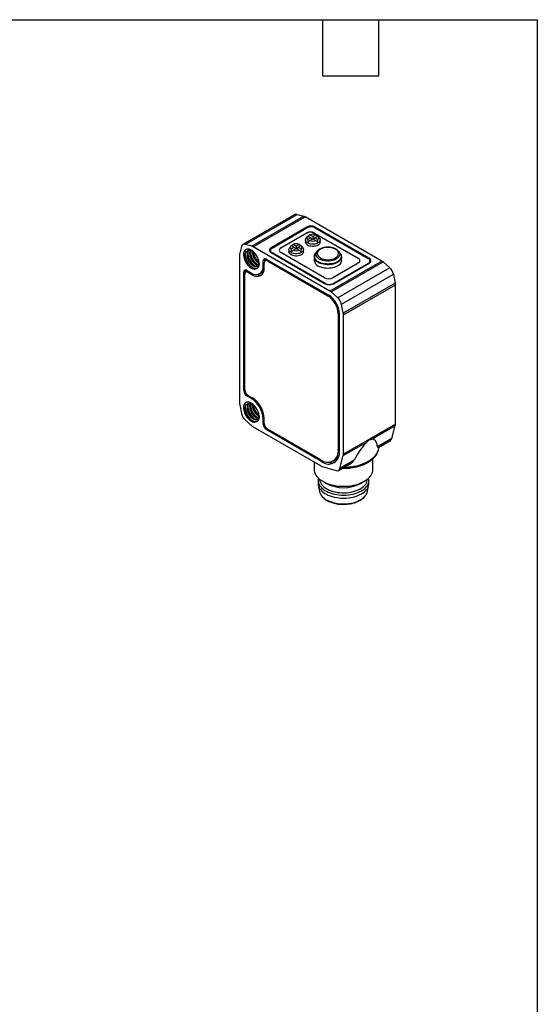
# Model space of a CAD drawing. Header units: millimetres. Extents: x 6 to 273, y 6 to 210.
# Tile 4 of 4: x 203 to 273, y 76 to 210. Entities that reach past the tile are written whole.
import ezdxf

# ---------------------------------------------------------------- set-up
doc = ezdxf.new("R2010")
doc.units = ezdxf.units.MM
doc.linetypes.add('SLD-Solid', pattern=[0])
doc.layers.add('TEXT', color=140, linetype='SLD-Solid', lineweight=25)

msp = doc.modelspace()

# ---------------------------------------------------------------- linework, layer by layer
for p, q in [((240.034, 183.04), (232.963, 178.958)), ((233.283, 178.986), (240.354, 183.068)), ((241.266, 182.819), (234.195, 178.737)), ((234.376, 178.66), (241.447, 182.742)), ((240.354, 183.068), (241.266, 182.819)), ((251.869, 176.725), (241.447, 182.742)), ((241.673, 181.345), (236.794, 178.529)), ((236.935, 178.488), (241.673, 181.223)), ((241.673, 181.345), (241.673, 181.223)), ((250.158, 177.1), (242.804, 181.345)), ((242.804, 181.345), (242.804, 181.223)), ((242.804, 181.223), (250.017, 177.059)), ((238.137, 178.529), (241.602, 180.529)), ((241.602, 180.488), (238.137, 178.488)), ((241.486, 179.59), (241.486, 179.284)), ((241.73, 180.064), (241.552, 179.797)), ((241.602, 180.488), (241.602, 180.529)), ((241.795, 180.14), (242.217, 179.896)), ((242.217, 179.896), (241.795, 179.653)), ((242.486, 180.052), (242.064, 180.295)), ((242.064, 179.497), (242.486, 179.741)), ((242.217, 179.896), (242.414, 179.7)), ((242.908, 180.295), (242.486, 180.052)), ((242.486, 180.052), (242.486, 179.741)), ((242.486, 179.741), (242.908, 179.497)), ((242.755, 179.896), (242.558, 179.7)), ((242.734, 180.529), (248.673, 177.1)), ((242.734, 180.488), (242.734, 180.529)), ((248.673, 177.059), (242.734, 180.488)), ((242.755, 179.896), (243.177, 180.14)), ((243.177, 179.653), (242.755, 179.896)), ((243.42, 179.797), (243.242, 180.064)), ((243.486, 179.284), (243.486, 179.59)), ((232.78, 178.695), (232.539, 177.78)), ((234.195, 178.737), (233.283, 178.986)), ((244.798, 172.643), (234.376, 178.66)), ((236.701, 178.161), (236.701, 177.957)), ((236.794, 178.529), (236.794, 178.377)), ((238.137, 178.529), (238.137, 178.488)), ((239.223, 178.284), (239.223, 177.978)), ((239.467, 178.758), (239.29, 178.491)), ((239.532, 178.834), (239.955, 178.59)), ((239.955, 178.59), (239.532, 178.346)), ((240.223, 178.745), (239.801, 178.989)), ((239.801, 178.191), (240.223, 178.435)), ((239.955, 178.59), (240.151, 178.393)), ((240.646, 178.989), (240.223, 178.745)), ((240.223, 178.745), (240.223, 178.435)), ((240.223, 178.435), (240.646, 178.191)), ((240.492, 178.59), (240.296, 178.393)), ((240.492, 178.59), (240.914, 178.834)), ((240.914, 178.346), (240.492, 178.59)), ((241.157, 178.491), (240.98, 178.758)), ((241.223, 177.978), (241.223, 178.284)), ((232.516, 177.586), (232.516, 157.384)), ((233.046, 177.59), (233.248, 177.561)), ((233.53, 177.665), (233.623, 177.718)), ((233.976, 177.922), (233.884, 177.869)), ((236.016, 176.896), (235.733, 176.733)), ((236.265, 176.916), (235.999, 176.762)), ((236.016, 176.896), (236.016, 176.772)), ((236.157, 176.978), (244.678, 172.059)), ((236.44, 176.814), (236.299, 176.733)), ((236.702, 177.94), (236.701, 177.957)), ((236.794, 177.876), (244.148, 173.63)), ((244.148, 173.671), (236.935, 177.835)), ((236.935, 177.794), (236.935, 177.835)), ((244.077, 174.447), (238.137, 177.876)), ((242.692, 177.313), (242.687, 177.281)), ((242.687, 177.281), (242.687, 177.308)), ((242.687, 177.281), (242.687, 176.794)), ((243.059, 178.033), (242.872, 177.792)), ((243.086, 178.062), (243.059, 178.033)), ((243.059, 178.033), (243.082, 178.061)), ((246.014, 178.033), (245.93, 178.123)), ((246.201, 177.792), (246.015, 178.033)), ((246.201, 177.792), (246.212, 177.778)), ((246.387, 176.794), (246.387, 177.281)), ((248.673, 177.059), (248.673, 177.1)), ((250.158, 177.1), (250.158, 176.949)), ((235.16, 176.382), (235.095, 176.533)), ((235.733, 176.039), (235.733, 176.733)), ((235.875, 176.12), (235.733, 176.039)), ((235.875, 175.794), (235.875, 176.488)), ((236.299, 176.733), (244.537, 171.977)), ((251.869, 176.725), (244.798, 172.643)), ((244.978, 172.512), (252.05, 176.594)), ((248.673, 176.447), (245.208, 174.447)), ((245.279, 173.63), (250.158, 176.447)), ((250.017, 176.406), (245.279, 173.671)), ((252.962, 175.789), (245.891, 171.707)), ((250.017, 176.365), (250.017, 176.406)), ((250.251, 176.529), (250.25, 176.511)), ((250.251, 176.529), (250.251, 176.733)), ((252.05, 176.594), (252.962, 175.789)), ((233.364, 175.365), (233.082, 175.201)), ((233.082, 159.115), (233.082, 175.201)), ((233.223, 159.197), (233.223, 174.956)), ((233.613, 175.384), (233.347, 175.231)), ((233.364, 175.365), (233.364, 175.241)), ((233.506, 175.446), (234.107, 175.099)), ((233.789, 175.283), (233.647, 175.201)), ((233.647, 175.201), (234.248, 174.854)), ((234.248, 174.854), (234.42, 174.954)), ((235.257, 174.985), (235.54, 175.149)), ((246.394, 170.835), (253.465, 174.917)), ((253.465, 174.917), (253.706, 173.725)), ((244.148, 173.63), (244.148, 173.671)), ((245.279, 173.63), (245.279, 173.671)), ((253.706, 173.725), (246.635, 169.643)), ((246.658, 169.421), (253.729, 173.504)), ((253.729, 154.527), (253.729, 173.504)), ((244.678, 172.059), (244.537, 171.977)), ((245.891, 171.707), (244.978, 172.512)), ((246.635, 169.643), (246.394, 170.835)), ((246.092, 169.609), (245.951, 169.528)), ((245.951, 169.528), (245.951, 151.074)), ((246.092, 169.609), (246.092, 150.829)), ((246.658, 150.445), (246.658, 169.421)), ((233.082, 159.115), (233.223, 159.197)), ((233.647, 158.462), (233.506, 158.381)), ((234.107, 158.034), (233.506, 158.381)), ((233.647, 158.462), (234.248, 158.115)), ((234.248, 158.115), (234.107, 158.034)), ((232.539, 157.163), (232.78, 155.971)), ((233.046, 156.768), (233.248, 156.739)), ((233.53, 156.843), (233.623, 156.897)), ((233.976, 157.101), (233.884, 157.047)), ((235.16, 155.56), (235.095, 155.712)), ((233.283, 155.098), (234.195, 154.294)), ((234.376, 154.163), (243.738, 148.759)), ((235.733, 155.217), (235.875, 155.298)), ((235.733, 154.523), (235.733, 155.217)), ((235.875, 154.604), (235.733, 154.523)), ((235.875, 154.604), (235.875, 155.298)), ((253.729, 154.527), (246.658, 150.445)), ((250.496, 152.478), (253.705, 154.33)), ((253.238, 152.583), (253.705, 154.33)), ((236.299, 153.869), (236.157, 153.788)), ((243.688, 149.44), (236.157, 153.788)), ((243.547, 149.685), (236.299, 153.87)), ((246.634, 150.248), (249.843, 152.1)), ((253.238, 152.583), (251.309, 151.469)), ((251.408, 151.371), (253.055, 152.322)), ((251.473, 151.351), (251.475, 151.371)), ((251.475, 151.371), (251.477, 151.411)), ((246.092, 151.155), (245.951, 151.074)), ((246.167, 148.501), (246.634, 150.248)), ((242.658, 149.382), (242.658, 148.39)), ((243.849, 149.533), (243.688, 149.44)), ((243.738, 148.759), (245.658, 148.214)), ((245.247, 149.517), (245.529, 149.68)), ((245.984, 148.24), (247.631, 149.19)), ((248.096, 149.614), (246.167, 148.501)), ((250.658, 148.39), (250.658, 149.818)), ((243.208, 146.868), (243.208, 146.46)), ((243.23, 146.235), (243.401, 145.363)), ((243.829, 146.757), (244.359, 146.451)), ((248.956, 146.451), (249.487, 146.757)), ((249.915, 145.363), (250.086, 146.235)), ((250.108, 146.46), (250.108, 146.868)), ((243.401, 145.363), (243.406, 145.339))]:
    msp.add_line(p, q)
at = {"flags": 128}
for points in [[(243.42, 179.797), (243.452, 179.74), (243.482, 179.641), (243.482, 179.54), (243.452, 179.441), (243.392, 179.346), (243.305, 179.259), (243.193, 179.182), (243.06, 179.117), (242.909, 179.067), (242.745, 179.033), (242.573, 179.015), (242.399, 179.015), (242.227, 179.033), (242.063, 179.067), (241.912, 179.117), (241.779, 179.182), (241.667, 179.259), (241.58, 179.346), (241.52, 179.441), (241.49, 179.54), (241.49, 179.641), (241.52, 179.74), (241.552, 179.797)], [(241.157, 178.491), (241.189, 178.433), (241.219, 178.334), (241.219, 178.234), (241.189, 178.135), (241.13, 178.04), (241.042, 177.953), (240.93, 177.876), (240.797, 177.811), (240.646, 177.761), (240.482, 177.726), (240.31, 177.709), (240.136, 177.709), (239.964, 177.726), (239.801, 177.761), (239.65, 177.811), (239.516, 177.876), (239.404, 177.953), (239.317, 178.04), (239.257, 178.135), (239.227, 178.234), (239.227, 178.334), (239.257, 178.433), (239.29, 178.491)], [(243.486, 179.284), (243.482, 179.234), (243.452, 179.135), (243.392, 179.04), (243.305, 178.953), (243.193, 178.876), (243.06, 178.811), (242.909, 178.761), (242.745, 178.726), (242.573, 178.709), (242.399, 178.709), (242.227, 178.726), (242.063, 178.761), (241.912, 178.811), (241.779, 178.876), (241.667, 178.953), (241.58, 179.04), (241.52, 179.135), (241.49, 179.234), (241.486, 179.284)], [(236.034, 177.028), (236.024, 176.987), (236.016, 176.896)], [(241.223, 177.978), (241.219, 177.927), (241.189, 177.828), (241.13, 177.734), (241.042, 177.647), (240.93, 177.57), (240.797, 177.505), (240.646, 177.455), (240.482, 177.42), (240.31, 177.403), (240.136, 177.403), (239.964, 177.42), (239.801, 177.455), (239.65, 177.505), (239.516, 177.57), (239.404, 177.647), (239.317, 177.734), (239.257, 177.828), (239.227, 177.927), (239.223, 177.978)], [(246.387, 177.288), (246.375, 177.161), (246.333, 177.027), (246.262, 176.896), (246.163, 176.772), (246.037, 176.656), (245.886, 176.55), (245.713, 176.457), (245.521, 176.377), (245.313, 176.311), (245.091, 176.262), (244.861, 176.23), (244.626, 176.214), (244.389, 176.216), (244.154, 176.236), (243.926, 176.273), (243.707, 176.326), (243.503, 176.395), (243.315, 176.479), (243.147, 176.576), (243.003, 176.684), (242.883, 176.802), (242.79, 176.928), (242.727, 177.06), (242.693, 177.195), (242.687, 177.281)], [(246.212, 177.778), (246.221, 177.765), (246.298, 177.635), (246.344, 177.5), (246.36, 177.363), (246.344, 177.225), (246.298, 177.09), (246.221, 176.96), (246.116, 176.836), (245.983, 176.722), (245.826, 176.618), (245.647, 176.528), (245.448, 176.451), (245.234, 176.39), (245.009, 176.346), (244.775, 176.319), (244.537, 176.31), (244.299, 176.319), (244.065, 176.346), (243.839, 176.39), (243.625, 176.451), (243.427, 176.528), (243.247, 176.618), (243.09, 176.722), (242.958, 176.836), (242.852, 176.96), (242.776, 177.09), (242.729, 177.225), (242.713, 177.363), (242.729, 177.5), (242.776, 177.635), (242.833, 177.737)], [(242.833, 177.737), (242.852, 177.765), (242.872, 177.792)], [(246.015, 178.033), (246.048, 177.986), (246.114, 177.862), (246.15, 177.733), (246.153, 177.602), (246.126, 177.473), (246.067, 177.347), (245.979, 177.227), (245.863, 177.115), (245.721, 177.014), (245.556, 176.925), (245.371, 176.85), (245.169, 176.791), (244.956, 176.749), (244.734, 176.724), (244.508, 176.717), (244.283, 176.728), (244.063, 176.758), (243.852, 176.804), (243.655, 176.867), (243.474, 176.946), (243.315, 177.038), (243.179, 177.142), (243.069, 177.256), (242.988, 177.378), (242.938, 177.505), (242.918, 177.635), (242.93, 177.765), (242.973, 177.893), (243.046, 178.017), (243.059, 178.033)], [(246.387, 176.794), (246.384, 176.743), (246.358, 176.607), (246.302, 176.474), (246.216, 176.346), (246.103, 176.226), (245.964, 176.115), (245.802, 176.015), (245.619, 175.928), (245.419, 175.855), (245.203, 175.798), (244.977, 175.757), (244.744, 175.733), (244.507, 175.726), (244.271, 175.737), (244.039, 175.765), (243.815, 175.811), (243.603, 175.872), (243.407, 175.948), (243.228, 176.039)], [(233.383, 175.496), (233.373, 175.455), (233.364, 175.365)], [(246.754, 148.684), (246.915, 148.687), (247.305, 148.709), (247.691, 148.748), (248.07, 148.806), (248.44, 148.881), (248.798, 148.973), (249.142, 149.081), (249.469, 149.206), (249.778, 149.345), (250.066, 149.498), (250.331, 149.665), (250.573, 149.843), (250.788, 150.032), (250.976, 150.23), (251.136, 150.437), (251.266, 150.65), (251.365, 150.869), (251.434, 151.092), (251.471, 151.317), (251.473, 151.351)], [(242.658, 148.39), (242.673, 148.188), (242.719, 147.989), (242.794, 147.792), (242.899, 147.6), (243.033, 147.414), (243.194, 147.235), (243.381, 147.065), (243.594, 146.905), (243.83, 146.757), (244.087, 146.621), (244.364, 146.498), (244.658, 146.39), (244.967, 146.297), (245.29, 146.22), (245.623, 146.159), (245.963, 146.116), (246.309, 146.089), (246.658, 146.08), (247.007, 146.089), (247.353, 146.116), (247.693, 146.159), (248.026, 146.22), (248.348, 146.297), (248.658, 146.39), (248.952, 146.498), (249.229, 146.621), (249.486, 146.757), (249.722, 146.905), (249.935, 147.065), (250.122, 147.235), (250.283, 147.414), (250.417, 147.6), (250.522, 147.792), (250.597, 147.989), (250.643, 148.188), (250.658, 148.39)], [(243.251, 147.18), (243.227, 147.078), (243.208, 146.891), (243.22, 146.705), (243.261, 146.52), (243.333, 146.337), (243.433, 146.16), (243.562, 145.989), (243.718, 145.825), (243.901, 145.671), (244.107, 145.527), (244.335, 145.395), (244.585, 145.276), (244.852, 145.171), (245.135, 145.081), (245.432, 145.006), (245.739, 144.948), (246.054, 144.907), (246.375, 144.883), (246.698, 144.876), (247.021, 144.887), (247.341, 144.916), (247.655, 144.961), (247.96, 145.024), (248.253, 145.102), (248.532, 145.196), (248.795, 145.305), (249.04, 145.427), (249.263, 145.562), (249.463, 145.709), (249.639, 145.865), (249.789, 146.031), (249.911, 146.204), (250.004, 146.383), (250.068, 146.566), (250.102, 146.751), (250.106, 146.938), (250.079, 147.124), (250.065, 147.18)], [(243.208, 146.46), (243.22, 146.296), (243.261, 146.111), (243.333, 145.929), (243.433, 145.752), (243.562, 145.581), (243.718, 145.417), (243.901, 145.263), (244.107, 145.119), (244.335, 144.987), (244.585, 144.868), (244.852, 144.763), (245.135, 144.673), (245.432, 144.598), (245.739, 144.54), (246.054, 144.499), (246.375, 144.475), (246.698, 144.468), (247.021, 144.479), (247.341, 144.507), (247.655, 144.553), (247.96, 144.615), (248.253, 144.694), (248.532, 144.788), (248.795, 144.896), (249.04, 145.019), (249.263, 145.154), (249.463, 145.3), (249.639, 145.457), (249.789, 145.623), (249.911, 145.796), (250.004, 145.974), (250.068, 146.157), (250.102, 146.343), (250.108, 146.46)], [(243.408, 147.043), (243.414, 146.959), (243.448, 146.779), (243.512, 146.601), (243.605, 146.428), (243.727, 146.261), (243.877, 146.101), (244.052, 145.951), (244.252, 145.811), (244.474, 145.683), (244.716, 145.568), (244.977, 145.467), (245.253, 145.38), (245.542, 145.31), (245.842, 145.256), (246.15, 145.219), (246.462, 145.199), (246.776, 145.197), (247.089, 145.212), (247.398, 145.245), (247.7, 145.295), (247.992, 145.361), (248.272, 145.444), (248.536, 145.541), (248.784, 145.653), (249.011, 145.778), (249.216, 145.915), (249.398, 146.063), (249.554, 146.22), (249.683, 146.386), (249.783, 146.557), (249.855, 146.734), (249.896, 146.914), (249.908, 147.043)], [(243.406, 145.339), (243.421, 145.281), (243.485, 145.102), (243.58, 144.927), (243.703, 144.759), (243.853, 144.598), (244.03, 144.446), (244.231, 144.305), (244.455, 144.176), (244.7, 144.059), (244.962, 143.957), (245.241, 143.871), (245.533, 143.8), (245.835, 143.745), (246.145, 143.708), (246.46, 143.688), (246.777, 143.686), (247.092, 143.701), (247.404, 143.734), (247.708, 143.784), (248.003, 143.851), (248.285, 143.934), (248.552, 144.033), (248.802, 144.145), (249.031, 144.271), (249.238, 144.41), (249.421, 144.559), (249.578, 144.718), (249.708, 144.884), (249.81, 145.058), (249.882, 145.236), (249.915, 145.363)]]:
    msp.add_lwpolyline(points, dxfattribs=at)
for centre, radius, start, end in [((240.227, 182.674), 0.413, 72.07744, 117.77652), ((241.057, 182.08), 0.768, 59.50922, 74.18143), ((242.239, 180.254), 1.23, 62.60967, 117.39033), ((242.239, 180.131), 1.23, 62.60967, 117.39033), ((242.168, 179.437), 1.23, 62.60967, 117.39033), ((242.168, 179.396), 1.23, 62.60967, 117.39033), ((241.992, 179.896), 0.314, 128.99325, 231.00675), ((242.486, 179.041), 1.323, 71.38577, 108.61423), ((242.486, 180.752), 1.323, 251.38577, 288.61423), ((242.98, 179.896), 0.314, 308.99325, 51.00675), ((233.157, 178.623), 0.384, 70.73921, 169.27154), ((233.986, 177.998), 0.768, 59.50922, 74.18143), ((236.918, 178.202), 0.349, 110.78342, 249.21658), ((236.98, 177.879), 0.441, 128.04818, 152.88861), ((237.059, 178.161), 0.349, 110.78342, 249.21658), ((238.309, 178.115), 0.411, 114.70302, 170.6238), ((238.261, 178.202), 0.349, 110.78342, 249.21658), ((239.73, 178.59), 0.314, 128.99325, 231.00675), ((240.223, 177.735), 1.323, 71.38577, 108.61423), ((240.223, 179.445), 1.323, 251.38577, 288.61423), ((240.717, 178.59), 0.314, 308.99325, 51.00675), ((245.143, 177.332), 1.118, 38.80863, 61.22925), ((233.284, 177.592), 0.768, 165.82376, 180.49332), ((235.992, 176.775), 0.262, 50.79671, 189.21404), ((243.572, 176.857), 0.887, 184.07511, 247.24503), ((248.549, 176.774), 0.349, 290.78342, 69.21658), ((248.502, 176.686), 0.411, 9.3762, 65.29698), ((249.893, 176.733), 0.349, 290.78342, 69.21658), ((250.034, 176.774), 0.349, 290.78342, 69.21658), ((249.972, 176.45), 0.441, 27.11139, 51.95182), ((233.34, 175.243), 0.262, 50.79671, 189.21404), ((234.738, 175.883), 1.007, 231.1474, 8.86335), ((234.88, 175.638), 1.007, 231.14713, 8.86362), ((235.108, 175.875), 0.845, 300.72736, 331.04451), ((236.133, 176.53), 0.262, 50.79671, 189.21404), ((251.301, 175.753), 1.126, 48.30619, 59.66618), ((251.861, 174.573), 1.641, 12.12765, 47.87235), ((233.482, 174.998), 0.262, 50.79671, 189.21404), ((235.238, 175.876), 1.079, 247.67692, 285.72977), ((244.643, 175.539), 1.23, 242.60967, 297.39033), ((244.713, 174.763), 1.23, 242.60967, 297.39033), ((244.713, 174.722), 1.23, 242.60967, 297.39033), ((252.603, 173.497), 1.126, 0.33639, 11.69479), ((242.88, 169.388), 3.074, 2.60548, 57.39452), ((243.022, 169.47), 3.074, 2.60548, 57.39452), ((244.23, 171.671), 1.126, 48.30619, 59.66618), ((244.79, 170.491), 1.641, 12.12765, 47.87235), ((245.532, 169.415), 1.126, 0.33639, 11.69479), ((234.003, 159.157), 0.922, 182.60548, 237.39452), ((234.144, 159.239), 0.922, 182.60548, 237.39452), ((232.353, 155.143), 3.525, 2.52015, 57.47985), ((233.642, 157.391), 1.126, 180.33639, 191.69479), ((232.212, 155.062), 3.525, 2.52009, 57.47991), ((234.384, 156.315), 1.641, 192.12765, 227.87235), ((234.944, 155.135), 1.126, 228.30619, 239.66618), ((236.654, 154.565), 0.922, 182.60548, 237.39452), ((236.796, 154.646), 0.922, 182.60548, 237.39452), ((252.964, 154.52), 0.766, 345.61598, 0.50753), ((252.836, 152.671), 0.412, 302.15798, 347.69421), ((244.485, 150.836), 1.485, 230.79671, 9.21404), ((244.627, 150.591), 1.485, 230.79671, 9.21404), ((244.89, 150.76), 1.255, 300.65055, 335.31327), ((245.892, 150.438), 0.766, 345.61598, 0.50753), ((245.016, 150.774), 1.499, 250.48785, 289.79245), ((245.79, 148.575), 0.384, 249.92395, 348.88938), ((246.658, 150.864), 4.976, 242.48824, 297.51176)]:
    msp.add_arc(centre, radius, start, end)
for centre, major_axis, ratio, start_param, end_param in [((245.181, 172.665), (-3.015, 7.934), 0.1954734, 0.4243435, 0.5265382), ((239.791, 175.777), (3.347, 4.436), 0.1228178, 0.6748009, 0.7769956), ((239.791, 172.665), (3.015, 7.934), 0.1954734, 0.3611353, 0.4378556), ((245.181, 172.665), (-3.015, 7.934), 0.1954734, 5.8453298, 5.92205), ((245.181, 175.777), (-3.347, 4.436), 0.1228178, 5.5061897, 5.6083845), ((239.791, 172.665), (3.015, 7.934), 0.1954734, 5.7566471, 5.8588418), ((242.919, 171.359), (-3.015, 7.934), 0.1954734, 0.4243435, 0.5265382), ((237.528, 174.471), (3.347, 4.436), 0.1228178, 0.6748009, 0.7769956), ((237.528, 171.359), (3.015, 7.934), 0.1954734, 0.3611353, 0.4365536), ((242.919, 171.359), (-3.015, 7.934), 0.1954734, 5.8453298, 5.92205), ((242.919, 174.471), (-3.347, 4.436), 0.1228178, 5.5061897, 5.6083845), ((237.528, 171.359), (3.015, 7.934), 0.1954734, 5.7566471, 5.8588418), ((247.197, 141.158), (3.545, 11.306), 0.1985298, 0.3239982, 0.7902437), ((247.197, 141.158), (3.545, 11.306), 0.1985298, 5.9182872, 6.3845326)]:
    msp.add_ellipse(centre, major_axis=major_axis, ratio=ratio, start_param=start_param, end_param=end_param)
for points, knots in [([(235.164, 176.374), (235.164, 176.532), (235.137, 176.707), (235.032, 177.061), (234.954, 177.241), (234.759, 177.579), (234.642, 177.737), (234.386, 178.007), (234.248, 178.118), (233.971, 178.279), (233.833, 178.327), (233.576, 178.353), (233.458, 178.331), (233.261, 178.218), (233.182, 178.128), (233.075, 177.894), (233.047, 177.75), (233.046, 177.59)], [0, 0, 0, 0, 0.125, 0.125, 0.25, 0.25, 0.375, 0.375, 0.5, 0.5, 0.625, 0.625, 0.75, 0.75, 0.875, 0.875, 1, 1, 1, 1]), ([(233.248, 177.561), (233.261, 177.75), (233.32, 177.908), (233.509, 178.122), (233.638, 178.178), (233.785, 178.179)], [0, 0, 0, 0, 0.5, 0.5, 1, 1, 1, 1]), ([(233.711, 178.164), (233.679, 178.121), (233.613, 178.036), (233.552, 177.866), (233.537, 177.732), (233.53, 177.665)], [0, 0, 0, 0, 0.33092768, 0.66546384, 1, 1, 1, 1]), ([(233.623, 177.718), (233.63, 177.785), (233.644, 177.919), (233.699, 178.075), (233.755, 178.149), (233.778, 178.18)], [0, 0, 0, 0, 0.3686241, 0.7372483, 1, 1, 1, 1]), ([(233.785, 178.179), (233.808, 178.179), (233.855, 178.18), (233.927, 178.171), (234, 178.153), (234.072, 178.129), (234.143, 178.098), (234.3, 178.014), (234.513, 177.844), (234.715, 177.597), (234.839, 177.405), (234.925, 177.243), (234.999, 177.072), (235.058, 176.893), (235.098, 176.71), (235.105, 176.594), (235.109, 176.535)], [0, 0, 0, 0, 0.0435236, 0.0859015, 0.1271336, 0.1672198, 0.20616, 0.2439543, 0.4253037, 0.5505687, 0.6193154, 0.6893784, 0.7624781, 0.8386149, 0.9177889, 1, 1, 1, 1]), ([(233.946, 178.159), (233.934, 178.128), (233.899, 178.043), (233.89, 177.937), (233.884, 177.869)], [0, 0, 0, 0, 0.35717078, 1, 1, 1, 1]), ([(233.976, 177.922), (233.981, 177.992), (233.986, 178.072), (234.011, 178.136), (234.014, 178.145)], [0, 0, 0, 0, 0.8622062, 1, 1, 1, 1]), ([(245.93, 178.123), (245.915, 178.14), (245.861, 178.199), (245.743, 178.284), (245.587, 178.376), (245.367, 178.474), (245.118, 178.546), (244.848, 178.589), (244.638, 178.605), (244.433, 178.605), (244.243, 178.59), (244.074, 178.566), (243.908, 178.53), (243.722, 178.476), (243.499, 178.386), (243.307, 178.271), (243.167, 178.157), (243.111, 178.092), (243.086, 178.062)], [0, 0, 0, 0, 0.02545295, 0.09250458, 0.15407243, 0.21177234, 0.33041941, 0.39206268, 0.45514653, 0.515552, 0.57108366, 0.6217763, 0.66784138, 0.72425277, 0.80070668, 0.89761332, 0.95397849, 1, 1, 1, 1]), ([(245.559, 178.323), (245.83, 178.167), (245.982, 177.954), (245.982, 177.512), (245.83, 177.299), (245.288, 176.986), (244.92, 176.898), (244.153, 176.898), (243.785, 176.986), (243.243, 177.299), (243.091, 177.512), (243.091, 177.954), (243.243, 178.167), (243.785, 178.48), (244.153, 178.568), (244.92, 178.568), (245.288, 178.48), (245.559, 178.323)], [0, 0, 0, 0, 0.125, 0.125, 0.25, 0.25, 0.375, 0.375, 0.5, 0.5, 0.625, 0.625, 0.75, 0.75, 0.875, 0.875, 1, 1, 1, 1]), ([(233.046, 177.59), (233.047, 177.374), (233.098, 177.129), (233.288, 176.648), (233.427, 176.413), (233.753, 176.015), (233.94, 175.853), (234.313, 175.647), (234.498, 175.602), (234.657, 175.623)], [0, 0, 0, 0, 0.25, 0.25, 0.5, 0.5, 0.75, 0.75, 1, 1, 1, 1]), ([(234.659, 175.653), (234.503, 175.648), (234.326, 175.706), (233.98, 175.931), (233.811, 176.096), (233.526, 176.486), (233.411, 176.71), (233.265, 177.153), (233.234, 177.372), (233.248, 177.561)], [0, 0, 0, 0, 0.25, 0.25, 0.5, 0.5, 0.75, 0.75, 1, 1, 1, 1]), ([(233.308, 177.832), (233.3, 177.783), (233.281, 177.659), (233.296, 177.433), (233.346, 177.168), (233.433, 176.899), (233.553, 176.638), (233.701, 176.393), (233.87, 176.174), (234.054, 175.989), (234.21, 175.871), (234.328, 175.803), (234.407, 175.765), (234.525, 175.72), (234.669, 175.693), (234.817, 175.708), (234.919, 175.752), (234.982, 175.794), (235.009, 175.823), (235.017, 175.832)], [0, 0, 0, 0, 0.0484362, 0.1231328, 0.1978245, 0.2725195, 0.3472129, 0.4219063, 0.4966013, 0.571293, 0.6459895, 0.6785178, 0.7096681, 0.7394398, 0.8203215, 0.8888214, 0.9449215, 0.9823087, 1, 1, 1, 1]), ([(233.53, 177.665), (233.529, 177.632), (233.527, 177.567), (233.534, 177.465), (233.546, 177.364), (233.565, 177.263), (233.59, 177.165), (233.619, 177.069), (233.652, 176.976), (233.688, 176.886), (233.728, 176.801), (233.77, 176.72), (233.813, 176.643), (233.858, 176.572), (233.904, 176.505), (233.949, 176.443), (233.995, 176.386), (234.04, 176.333), (234.085, 176.285), (234.129, 176.242), (234.171, 176.202), (234.212, 176.167), (234.251, 176.136), (234.289, 176.108), (234.398, 176.034), (234.584, 175.947), (234.855, 175.936), (235.04, 176.083), (235.109, 176.293), (235.125, 176.43), (235.124, 176.504), (235.124, 176.538)], [0, 0, 0, 0, 0.0296876, 0.0586604, 0.0869145, 0.1144465, 0.1412577, 0.1673526, 0.192731, 0.2173897, 0.2413267, 0.2645426, 0.2870406, 0.3088216, 0.329884, 0.350226, 0.3698466, 0.3887462, 0.4069269, 0.4243894, 0.4411334, 0.4571581, 0.4724626, 0.4870464, 0.5009094, 0.5982791, 0.7004812, 0.8493971, 0.924404, 0.9649137, 1, 1, 1, 1]), ([(234.94, 176.024), (234.91, 176.015), (234.845, 175.996), (234.73, 176.002), (234.602, 176.037), (234.468, 176.101), (234.332, 176.193), (234.2, 176.312), (234.073, 176.452), (233.956, 176.612), (233.852, 176.787), (233.764, 176.972), (233.695, 177.163), (233.647, 177.354), (233.62, 177.543), (233.622, 177.66), (233.623, 177.718)], [0, 0, 0, 0, 0.0614267, 0.1336246, 0.2058226, 0.2780205, 0.3502185, 0.4224164, 0.4946144, 0.5668123, 0.6390103, 0.7112082, 0.7834062, 0.8556041, 0.9278021, 1, 1, 1, 1]), ([(233.65, 177.912), (233.648, 177.818), (233.644, 177.615), (233.724, 177.275), (233.857, 176.933), (234.03, 176.629), (234.226, 176.372), (234.428, 176.177), (234.571, 176.065), (234.641, 176.032), (234.647, 176.029)], [0, 0, 0, 0, 0.1374932, 0.2980751, 0.4512058, 0.5969201, 0.7351881, 0.8660103, 0.9893882, 1, 1, 1, 1]), ([(233.884, 177.869), (233.883, 177.798), (233.883, 177.657), (233.924, 177.427), (233.995, 177.196), (234.095, 176.97), (234.218, 176.758), (234.361, 176.568), (234.517, 176.407), (234.68, 176.28), (234.841, 176.196), (234.967, 176.154), (235.032, 176.156), (235.049, 176.157)], [0, 0, 0, 0, 0.0963458, 0.1926916, 0.2890375, 0.3853833, 0.4817291, 0.5780749, 0.6744208, 0.7707666, 0.8671124, 0.9634582, 1, 1, 1, 1]), ([(235.079, 176.213), (235.031, 176.224), (234.932, 176.247), (234.771, 176.335), (234.609, 176.46), (234.453, 176.621), (234.311, 176.812), (234.187, 177.023), (234.087, 177.249), (234.017, 177.481), (233.975, 177.71), (233.976, 177.852), (233.976, 177.922)], [0, 0, 0, 0, 0.0949342, 0.195497, 0.2960599, 0.3966228, 0.4971857, 0.5977485, 0.6983114, 0.7988743, 0.8994371, 1, 1, 1, 1]), ([(234.006, 178.124), (234.002, 178.044), (233.995, 177.905), (234.031, 177.686), (234.08, 177.488), (234.152, 177.285), (234.243, 177.083), (234.355, 176.886), (234.483, 176.7), (234.627, 176.529), (234.782, 176.383), (234.909, 176.282), (234.982, 176.245), (235.001, 176.235)], [0, 0, 0, 0, 0.1198815, 0.2062889, 0.2945427, 0.3846669, 0.4766339, 0.5704561, 0.666143, 0.7636663, 0.8630592, 0.9642982, 1, 1, 1, 1]), ([(234.237, 178.073), (234.237, 178.003), (234.236, 177.861), (234.278, 177.631), (234.348, 177.4), (234.448, 177.174), (234.572, 176.962), (234.715, 176.772), (234.87, 176.612), (235.007, 176.501), (235.089, 176.46), (235.117, 176.447)], [0, 0, 0, 0, 0.1173844, 0.2347688, 0.3521532, 0.4695376, 0.5869221, 0.7043065, 0.8216909, 0.9390753, 1, 1, 1, 1]), ([(235.091, 176.572), (235.048, 176.603), (234.951, 176.673), (234.807, 176.826), (234.664, 177.015), (234.541, 177.228), (234.44, 177.454), (234.371, 177.684), (234.335, 177.86), (234.334, 177.951), (234.334, 177.97)], [0, 0, 0, 0, 0.11122637, 0.25286737, 0.39450836, 0.53614935, 0.67779035, 0.81943134, 0.96107233, 1, 1, 1, 1]), ([(234.38, 177.936), (234.389, 177.89), (234.409, 177.779), (234.465, 177.598), (234.543, 177.399), (234.642, 177.203), (234.758, 177.013), (234.891, 176.838), (235.001, 176.711), (235.068, 176.654), (235.083, 176.641)], [0, 0, 0, 0, 0.0972679, 0.2330333, 0.371587, 0.512953, 0.6570864, 0.8040244, 0.9537592, 1, 1, 1, 1]), ([(242.872, 177.793), (242.818, 177.712), (242.716, 177.559), (242.7, 177.392), (242.692, 177.313)], [0, 0, 0, 0, 0.53071507, 1, 1, 1, 1]), ([(246.387, 177.281), (246.383, 177.371), (246.378, 177.486), (246.315, 177.591), (246.301, 177.613)], [0, 0, 0, 0, 0.7853915, 1, 1, 1, 1]), ([(235.185, 176.383), (235.185, 176.369), (235.184, 176.34), (235.179, 176.284), (235.166, 176.192), (235.14, 176.085), (235.096, 175.961), (235.034, 175.85), (234.947, 175.756), (234.851, 175.696), (234.756, 175.662), (234.69, 175.656), (234.659, 175.653)], [0, 0, 0, 0, 0.0326899, 0.0638605, 0.1272338, 0.2529295, 0.3507965, 0.5033757, 0.6488318, 0.7800126, 0.8970389, 1, 1, 1, 1]), ([(235.164, 155.552), (235.164, 155.71), (235.137, 155.885), (235.032, 156.239), (234.954, 156.419), (234.759, 156.757), (234.642, 156.915), (234.386, 157.185), (234.248, 157.297), (233.971, 157.457), (233.833, 157.505), (233.576, 157.531), (233.458, 157.509), (233.261, 157.396), (233.182, 157.306), (233.075, 157.072), (233.047, 156.928), (233.046, 156.768)], [0, 0, 0, 0, 0.125, 0.125, 0.25, 0.25, 0.375, 0.375, 0.5, 0.5, 0.625, 0.625, 0.75, 0.75, 0.875, 0.875, 1, 1, 1, 1]), ([(233.046, 156.768), (233.047, 156.552), (233.098, 156.307), (233.288, 155.826), (233.427, 155.591), (233.753, 155.193), (233.94, 155.031), (234.313, 154.825), (234.498, 154.78), (234.657, 154.801)], [0, 0, 0, 0, 0.25, 0.25, 0.5, 0.5, 0.75, 0.75, 1, 1, 1, 1]), ([(234.659, 154.831), (234.503, 154.826), (234.326, 154.884), (233.98, 155.109), (233.811, 155.275), (233.526, 155.664), (233.411, 155.888), (233.265, 156.331), (233.234, 156.55), (233.248, 156.739)], [0, 0, 0, 0, 0.25, 0.25, 0.5, 0.5, 0.75, 0.75, 1, 1, 1, 1]), ([(233.248, 156.739), (233.261, 156.929), (233.32, 157.086), (233.509, 157.3), (233.638, 157.356), (233.785, 157.357)], [0, 0, 0, 0, 0.5, 0.5, 1, 1, 1, 1]), ([(233.308, 157.01), (233.3, 156.961), (233.281, 156.837), (233.296, 156.611), (233.346, 156.346), (233.433, 156.077), (233.553, 155.816), (233.701, 155.571), (233.87, 155.352), (234.054, 155.167), (234.21, 155.05), (234.328, 154.981), (234.407, 154.943), (234.525, 154.898), (234.669, 154.871), (234.817, 154.886), (234.919, 154.93), (234.982, 154.972), (235.009, 155.001), (235.017, 155.01)], [0, 0, 0, 0, 0.0484362, 0.1231328, 0.1978245, 0.2725195, 0.3472129, 0.4219063, 0.4966013, 0.571293, 0.6459895, 0.6785178, 0.7096681, 0.7394398, 0.8203215, 0.8888214, 0.9449215, 0.9823087, 1, 1, 1, 1]), ([(233.53, 156.843), (233.529, 156.81), (233.527, 156.745), (233.534, 156.643), (233.546, 156.542), (233.565, 156.442), (233.59, 156.343), (233.619, 156.247), (233.652, 156.154), (233.688, 156.065), (233.728, 155.979), (233.77, 155.898), (233.813, 155.822), (233.858, 155.75), (233.904, 155.683), (233.949, 155.621), (233.995, 155.564), (234.04, 155.511), (234.085, 155.463), (234.129, 155.42), (234.171, 155.381), (234.212, 155.345), (234.251, 155.314), (234.289, 155.286), (234.398, 155.212), (234.584, 155.125), (234.855, 155.115), (235.04, 155.261), (235.109, 155.471), (235.125, 155.608), (235.124, 155.682), (235.124, 155.717)], [0, 0, 0, 0, 0.0296876, 0.0586604, 0.0869145, 0.1144465, 0.1412577, 0.1673526, 0.192731, 0.2173897, 0.2413267, 0.2645426, 0.2870406, 0.3088216, 0.329884, 0.350226, 0.3698466, 0.3887462, 0.4069269, 0.4243894, 0.4411334, 0.4571581, 0.4724626, 0.4870464, 0.5009094, 0.5982791, 0.7004812, 0.8493971, 0.924404, 0.9649137, 1, 1, 1, 1]), ([(233.711, 157.342), (233.679, 157.3), (233.613, 157.214), (233.552, 157.044), (233.537, 156.91), (233.53, 156.843)], [0, 0, 0, 0, 0.3309277, 0.6654638, 1, 1, 1, 1]), ([(234.94, 155.202), (234.91, 155.193), (234.845, 155.174), (234.73, 155.181), (234.602, 155.215), (234.468, 155.279), (234.332, 155.372), (234.2, 155.49), (234.073, 155.63), (233.956, 155.79), (233.852, 155.965), (233.764, 156.15), (233.695, 156.341), (233.647, 156.533), (233.62, 156.721), (233.622, 156.838), (233.623, 156.897)], [0, 0, 0, 0, 0.0614267, 0.1336246, 0.2058226, 0.2780205, 0.3502185, 0.4224164, 0.4946144, 0.5668123, 0.6390103, 0.7112082, 0.7834062, 0.8556041, 0.9278021, 1, 1, 1, 1]), ([(233.623, 156.897), (233.63, 156.963), (233.644, 157.097), (233.699, 157.253), (233.755, 157.327), (233.778, 157.358)], [0, 0, 0, 0, 0.3686241, 0.7372483, 1, 1, 1, 1]), ([(233.65, 157.09), (233.648, 156.996), (233.644, 156.794), (233.724, 156.453), (233.857, 156.112), (234.03, 155.807), (234.226, 155.551), (234.428, 155.356), (234.571, 155.243), (234.641, 155.21), (234.647, 155.207)], [0, 0, 0, 0, 0.1374932, 0.2980751, 0.4512058, 0.5969201, 0.7351881, 0.8660103, 0.9893882, 1, 1, 1, 1]), ([(233.785, 157.357), (233.808, 157.358), (233.855, 157.359), (233.927, 157.349), (234, 157.332), (234.072, 157.307), (234.143, 157.276), (234.3, 157.192), (234.513, 157.023), (234.715, 156.775), (234.839, 156.583), (234.925, 156.422), (234.999, 156.25), (235.058, 156.071), (235.098, 155.888), (235.105, 155.772), (235.109, 155.714)], [0, 0, 0, 0, 0.0435236, 0.0859015, 0.1271336, 0.1672198, 0.20616, 0.2439543, 0.4253037, 0.5505687, 0.6193154, 0.6893784, 0.7624781, 0.8386149, 0.9177889, 1, 1, 1, 1]), ([(233.884, 157.047), (233.883, 156.977), (233.883, 156.835), (233.924, 156.606), (233.995, 156.374), (234.095, 156.148), (234.218, 155.936), (234.361, 155.746), (234.517, 155.585), (234.68, 155.458), (234.841, 155.374), (234.967, 155.332), (235.032, 155.334), (235.049, 155.335)], [0, 0, 0, 0, 0.0963458, 0.1926916, 0.2890375, 0.3853833, 0.4817291, 0.5780749, 0.6744208, 0.7707666, 0.8671124, 0.9634582, 1, 1, 1, 1]), ([(233.946, 157.337), (233.934, 157.307), (233.899, 157.222), (233.89, 157.116), (233.884, 157.047)], [0, 0, 0, 0, 0.3571708, 1, 1, 1, 1]), ([(235.079, 155.391), (235.031, 155.402), (234.932, 155.425), (234.771, 155.513), (234.609, 155.638), (234.453, 155.8), (234.311, 155.99), (234.187, 156.202), (234.087, 156.428), (234.017, 156.659), (233.975, 156.888), (233.976, 157.03), (233.976, 157.101)], [0, 0, 0, 0, 0.0949342, 0.195497, 0.2960599, 0.3966228, 0.4971857, 0.5977485, 0.6983114, 0.7988743, 0.8994371, 1, 1, 1, 1]), ([(233.976, 157.101), (233.981, 157.17), (233.986, 157.25), (234.011, 157.314), (234.014, 157.323)], [0, 0, 0, 0, 0.8622062, 1, 1, 1, 1]), ([(234.006, 157.303), (234.002, 157.222), (233.995, 157.083), (234.031, 156.865), (234.08, 156.666), (234.152, 156.464), (234.243, 156.261), (234.355, 156.064), (234.483, 155.878), (234.627, 155.708), (234.782, 155.561), (234.909, 155.461), (234.982, 155.423), (235.001, 155.413)], [0, 0, 0, 0, 0.1198815, 0.2062889, 0.2945427, 0.3846669, 0.4766339, 0.5704561, 0.666143, 0.7636663, 0.8630592, 0.9642982, 1, 1, 1, 1]), ([(234.237, 157.252), (234.237, 157.181), (234.236, 157.039), (234.278, 156.81), (234.348, 156.579), (234.448, 156.352), (234.572, 156.141), (234.715, 155.95), (234.87, 155.791), (235.007, 155.679), (235.089, 155.639), (235.117, 155.625)], [0, 0, 0, 0, 0.1173844, 0.2347688, 0.3521532, 0.4695376, 0.5869221, 0.7043065, 0.8216909, 0.9390753, 1, 1, 1, 1]), ([(235.091, 155.75), (235.048, 155.781), (234.951, 155.852), (234.807, 156.004), (234.664, 156.194), (234.541, 156.406), (234.44, 156.632), (234.371, 156.862), (234.335, 157.038), (234.334, 157.129), (234.334, 157.149)], [0, 0, 0, 0, 0.1112264, 0.2528674, 0.3945084, 0.5361494, 0.6777903, 0.8194313, 0.9610723, 1, 1, 1, 1]), ([(234.38, 157.114), (234.389, 157.068), (234.409, 156.957), (234.465, 156.777), (234.543, 156.578), (234.642, 156.381), (234.758, 156.191), (234.891, 156.016), (235.001, 155.89), (235.068, 155.832), (235.083, 155.819)], [0, 0, 0, 0, 0.0972679, 0.2330333, 0.371587, 0.512953, 0.6570864, 0.8040244, 0.9537592, 1, 1, 1, 1]), ([(235.185, 155.562), (235.185, 155.547), (235.184, 155.518), (235.179, 155.462), (235.166, 155.37), (235.14, 155.263), (235.096, 155.139), (235.034, 155.028), (234.947, 154.934), (234.851, 154.874), (234.756, 154.84), (234.69, 154.834), (234.659, 154.831)], [0, 0, 0, 0, 0.03268993, 0.0638605, 0.12723379, 0.2529295, 0.35079646, 0.50337573, 0.64883184, 0.78001262, 0.8970389, 1, 1, 1, 1]), ([(246.658, 148.53), (246.781, 148.531), (246.955, 148.534), (247.21, 148.548), (247.427, 148.565), (247.684, 148.594), (247.95, 148.634), (248.223, 148.684), (248.5, 148.747), (248.775, 148.821), (249.047, 148.908), (249.312, 149.006), (249.569, 149.115), (249.816, 149.236), (250.051, 149.368), (250.273, 149.51), (250.48, 149.663), (250.671, 149.825), (250.845, 149.998), (251.001, 150.179), (251.137, 150.368), (251.251, 150.565), (251.345, 150.769), (251.414, 150.98), (251.458, 151.174), (251.467, 151.297), (251.47, 151.348)], [0, 0, 0, 0, 0.0512414, 0.0720156, 0.1064539, 0.1421332, 0.1803255, 0.2200858, 0.2610368, 0.30288, 0.3454083, 0.3884722, 0.4319633, 0.4758014, 0.5199265, 0.5642918, 0.608853, 0.653562, 0.698378, 0.7432604, 0.7881754, 0.833108, 0.8780786, 0.9231616, 0.9684975, 1, 1, 1, 1]), ([(249.843, 152.1), (249.902, 152.154), (249.96, 152.208), (250.046, 152.289), (250.075, 152.316), (250.132, 152.368), (250.161, 152.393), (250.22, 152.427), (250.247, 152.434), (250.3, 152.446), (250.326, 152.45), (250.401, 152.463), (250.449, 152.47), (250.496, 152.478)], [0, 0, 0, 0, 0.25, 0.25, 0.375, 0.375, 0.5, 0.5, 0.625, 0.625, 0.75, 0.75, 1, 1, 1, 1]), ([(251.406, 151.375), (251.388, 151.369), (251.363, 151.358), (251.327, 151.4), (251.315, 151.446), (251.309, 151.469)], [0, 0, 0, 0, 0.5017529, 0.7467788, 1, 1, 1, 1]), ([(247.628, 149.195), (247.722, 149.252), (247.861, 149.337), (248.014, 149.487), (248.068, 149.571), (248.096, 149.614)], [0, 0, 0, 0, 0.5017529, 0.7467788, 1, 1, 1, 1]), ([(246.49, 148.532), (246.503, 148.532), (246.559, 148.53), (246.614, 148.53), (246.658, 148.53)], [0, 0, 0, 0, 0.2217882, 1, 1, 1, 1]), ([(243.409, 145.336), (243.428, 145.266), (243.463, 145.127), (243.558, 144.94), (243.662, 144.785), (243.758, 144.667), (243.838, 144.582), (243.907, 144.516), (243.971, 144.458), (244.078, 144.37), (244.233, 144.258), (244.439, 144.135), (244.643, 144.033), (244.855, 143.942), (245.1, 143.855), (245.4, 143.769), (245.758, 143.694), (246.161, 143.641), (246.581, 143.62), (246.988, 143.63), (247.367, 143.666), (247.768, 143.733), (248.178, 143.838), (248.585, 143.988), (248.928, 144.16), (249.151, 144.305), (249.289, 144.412), (249.389, 144.496), (249.503, 144.605), (249.627, 144.748), (249.745, 144.917), (249.853, 145.125), (249.893, 145.28), (249.914, 145.363)], [0, 0, 0, 0, 0.03628, 0.0709269, 0.0994542, 0.1218908, 0.1382683, 0.1503566, 0.1624105, 0.1746218, 0.2079289, 0.239433, 0.2670384, 0.2927641, 0.3231074, 0.3585629, 0.3991261, 0.4446788, 0.4903834, 0.5337026, 0.5746477, 0.6132282, 0.6667009, 0.7172126, 0.7660271, 0.809469, 0.8217006, 0.8374225, 0.8630242, 0.8887773, 0.9201777, 0.957249, 1, 1, 1, 1])]:
    msp.add_open_spline(points, degree=3, knots=knots)
at = {"layer": 'TEXT'}
for p, q in [((6.35, 209.55), (273.05, 209.55)), ((243.84, 201.93), (243.84, 209.55)), ((251.46, 201.93), (251.46, 209.55)), ((273.05, 209.55), (273.05, 6.35)), ((243.84, 201.93), (251.46, 201.93))]:
    msp.add_line(p, q, dxfattribs=at)

doc.saveas('drawing.dxf')
